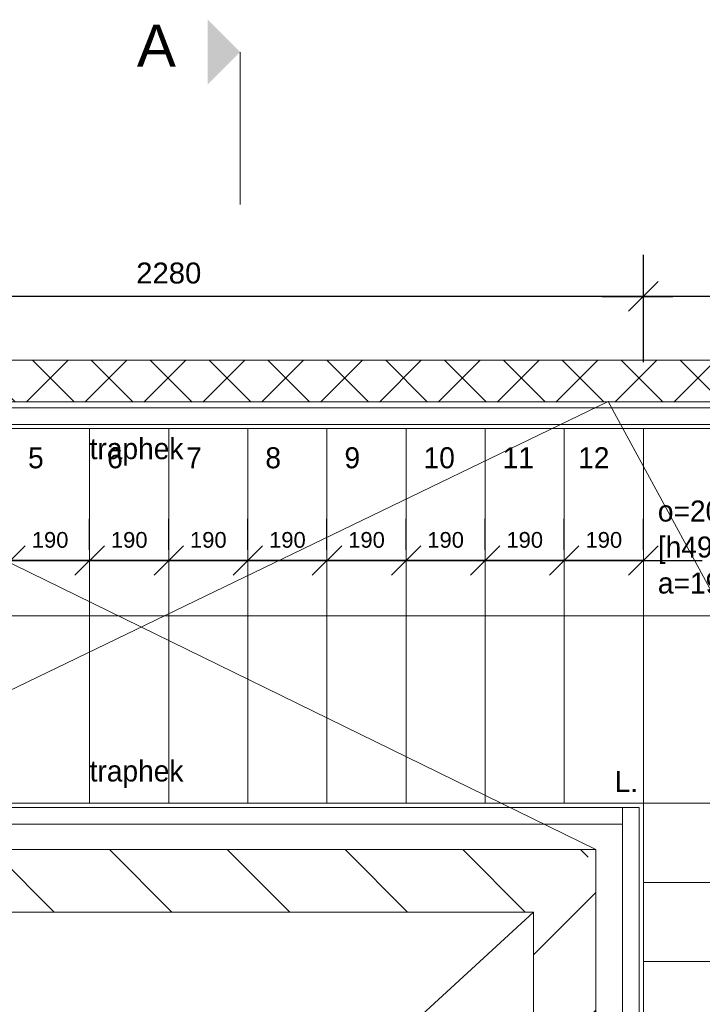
# Model space of a CAD drawing. Header units: millimetres. Extents: x -35957 to 57255, y -28270 to 35843.
# Tile 205 of 207: x 23756 to 25396, y 5072 to 7437. Entities that reach past the tile are written whole.
import ezdxf

# ---------------------------------------------------------------- set-up
doc = ezdxf.new("R2010")
doc.units = ezdxf.units.MM
doc.header["$LTSCALE"] = 100
doc.header["$PDMODE"] = 1
doc.header["$PDSIZE"] = -2
doc.layers.get('0').update_dxf_attribs({"lineweight": 5})
for name, color, linetype, lineweight in [('5', 7, 'Continuous', 18), ('binnenwanden', 7, 'Continuous', 9), ('Geen', 7, 'Continuous', 9), ('Maatlijnen', 7, 'Continuous', 9), ('none', 7, 'Continuous', 13)]:
    doc.layers.add(name, color=color, linetype=linetype, lineweight=lineweight)
doc.styles.add('Arial', font='Arial.ttf')
doc.styles.add('Century Gothic', font='Century-Gothic_9791.ttf')
doc.dimstyles.new('Arch_PUUUR', dxfattribs={"dimtxt": 151.584201, "dimasz": 70.693359, "dimexe": 100, "dimexo": 159, "dimgap": 100, "dimtad": 1, "dimdec": 4, "dimtxsty": 'Century Gothic', "dimblk": 'VW_SLASH', "dimblk1": 'VW_SLASH', "dimblk2": 'VW_SLASH', "dimcen": 0, "dimdle": 100, "dimazin": 0, "dimtfac": 0.8, "dimtdec": 4, "dimtix": 1, "dimtmove": 0, "dimatfit": 0, "dimldrblk": 'VW_SLASH-1', "dimfxl": 1, "dimfrac": 2, "dimtolj": 1, "dimarcsym": 0})

# ---------------------------------------------------------------- blocks, each defined once
blk = doc.blocks.new('Groep-345')
at = {"layer": 'Geen', "transparency": 33554687, "attachment_point": 1, "line_spacing_factor": 1.026243, "style": 'Century Gothic'}
for s, insert, char_height in [('5', (23776.3, 6410.1), 50.5), ('6', (23966.3, 6410.1), 50.5), ('7', (24156.3, 6410.1), 50.5), ('8', (24346.3, 6410.1), 50.5), ('9', (24536.3, 6410.1), 50.5), ('10', (24726.3, 6410.1), 50.53), ('11', (24916.3, 6410.1), 50.53), ('12', (25097.6, 6410.1), 50.53)]:
    blk.add_mtext(s, dxfattribs=dict(at, insert=insert, char_height=char_height))
blk = doc.blocks.new('Groep-346')
at = {"lineweight": 5, "transparency": 33554687, "flags": 128}
for points in [[(22974.3, 6465.1), (22974.3, 6505.1), (26204.3, 6505.1), (26204.3, 6465.1)], [(22974.3, 5505.1), (22974.3, 5545.1), (25204.3, 5545.1), (25204.3, 5505.1)], [(25204.3, 5545.1), (25244.3, 5545.1), (25244.3, 3501.5), (25204.3, 3501.5)]]:
    blk.add_lwpolyline(points, close=True, dxfattribs=at)
at = {"layer": 'Geen', "color": 5, "true_color": 0x0000ff, "transparency": 33554687, "char_height": 50.53, "attachment_point": 1, "line_spacing_factor": 1.026243, "style": 'Century Gothic'}
for s, insert in [('traphek', (23924.2, 6432)), ('traphek', (23924.2, 5658)), ('L.', (25185.2, 5632.5))]:
    blk.add_mtext(s, dxfattribs=dict(at, insert=insert))
blk = doc.blocks.new('Groep-347')
at = {"layer": 'Geen', "color": 5, "linetype": 'Continuous', "lineweight": 9, "true_color": 0x0000ff, "transparency": 33554687}
for p, q in [((23250, 3693.9), (24990, 5293.9)), ((23250, 5293.9), (24990, 3693.9))]:
    blk.add_line(p, q, dxfattribs=at)
blk = doc.blocks.new('Groep-348')
at = {"layer": 'Geen', "color": 5, "linetype": 'Continuous', "lineweight": 9, "true_color": 0x0000ff, "transparency": 33554687, "flags": 128}
blk.add_lwpolyline([(23250, 5293.9), (24990, 5293.9), (24990, 3693.9), (23250, 3693.9)], close=True, dxfattribs=at)
at = {"layer": '5', "color": 5, "true_color": 0x0000ff, "transparency": 33554687}
blk.add_blockref('Groep-347', (0, 0), dxfattribs=at)
blk = doc.blocks.new('Groep-377')
at = {"layer": 'Geen', "color": 5, "linetype": 'Continuous', "lineweight": 9, "true_color": 0x0000ff, "transparency": 33554687}
for p, q in [((22940, 5443.9), (25170, 6520.3)), ((22940, 6520.3), (25140, 5443.9)), ((26724.1, 3655.1), (25170, 6520.3))]:
    blk.add_line(p, q, dxfattribs=at)
blk = doc.blocks.new('Groep-379')
at = {"layer": 'none', "color": 7, "linetype": 'Continuous', "flags": 128}
for points in [[(23734.3, 6455.1), (23924.3, 6455.1), (23924.3, 5555.1), (23734.3, 5555.1)], [(23924.3, 6455.1), (24114.3, 6455.1), (24114.3, 5555.1), (23924.3, 5555.1)], [(24114.3, 6455.1), (24304.3, 6455.1), (24304.3, 5555.1), (24114.3, 5555.1)], [(24304.3, 6455.1), (24494.3, 6455.1), (24494.3, 5555.1), (24304.3, 5555.1)], [(24494.3, 6455.1), (24684.3, 6455.1), (24684.3, 5555.1), (24494.3, 5555.1)], [(24684.3, 6455.1), (24874.3, 6455.1), (24874.3, 5555.1), (24684.3, 5555.1)], [(24874.3, 6455.1), (25064.3, 6455.1), (25064.3, 5555.1), (24874.3, 5555.1)], [(25064.3, 6455.1), (25254.3, 6455.1), (25254.3, 5555.1), (25064.3, 5555.1)], [(25254.3, 6455.1), (26154.3, 6455.1), (26154.3, 5555.1), (25254.3, 5555.1)], [(25254.3, 5555.1), (26154.3, 5555.1), (26154.3, 5365.1), (25254.3, 5365.1)], [(25254.3, 5365.1), (26154.3, 5365.1), (26154.3, 5175.1), (25254.3, 5175.1)], [(25254.3, 5175.1), (26154.3, 5175.1), (26154.3, 4985.1), (25254.3, 4985.1)]]:
    blk.add_lwpolyline(points, close=True, dxfattribs=at)
blk = doc.blocks.new('Groep-387')
at = {"color": 7, "lineweight": 5, "transparency": 33554687}
blk.add_line((24285.7, 7359), (24285.7, 6993.1), dxfattribs=at)
blk.add_solid([(24208, 7281.2), (24285.7, 7359), (24208, 7436.7)], dxfattribs=at)
blk = doc.blocks.new('Groep-388')
at = {"color": 7, "transparency": 33554554}
blk.add_blockref('Groep-387', (0, 0), dxfattribs=at)
at = {"layer": 'Geen', "color": 7, "transparency": 33554687, "insert": (24037.7, 7424.6), "char_height": 100.7, "attachment_point": 1, "line_spacing_factor": 0.962448, "style": 'Arial'}
blk.add_mtext('A', dxfattribs=at)
blk = doc.blocks.new('VW_SLASH')
at = {"color": 0, "linetype": 'ByBlock', "lineweight": -2, "transparency": 16777216}
blk.add_line((1.415, 0), (-1, 0), dxfattribs=at)
at = {"color": 0, "linetype": 'Continuous', "lineweight": 20, "transparency": 16777216, "flags": 128}
blk.add_lwpolyline([(0.5, 0.5), (-0.5, -0.5)], dxfattribs=at)
blk = doc.blocks.new('*D592')
at = {"layer": 'Defpoints', "color": 0}
for p in [(22974.3, 6772.4), (22974.3, 6465.1), (25254.3, 6455.1)]:
    blk.add_point(p, dxfattribs=at)
at = {"layer": 'Maatlijnen', "color": 0, "linetype": 'Continuous', "lineweight": -2}
for p, q in [((22974.3, 6624.1), (22974.3, 6872.4)), ((25254.3, 6614.1), (25254.3, 6872.4)), ((25183.6, 6772.4), (23045, 6772.4))]:
    blk.add_line(p, q, dxfattribs=at)
at = {"layer": 'Maatlijnen', "color": 0, "lineweight": -2, "xscale": 70.693359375, "yscale": 70.693359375, "zscale": 70.693359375, "rotation": 180}
blk.add_blockref('VW_SLASH', (22974.3, 6772.4), dxfattribs=at)
at = {"layer": 'Maatlijnen', "color": 0, "lineweight": -2, "xscale": 70.693359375, "yscale": 70.693359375, "zscale": 70.693359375}
blk.add_blockref('VW_SLASH', (25254.3, 6772.4), dxfattribs=at)
at = {"layer": 'Maatlijnen', "color": 0, "insert": (24114.3, 6828.1), "char_height": 50.34, "attachment_point": 5, "style": 'Arial'}
blk.add_mtext('\\A1;2280', dxfattribs=at)
blk = doc.blocks.new('VW_SLASH-1')
at = {"color": 0, "linetype": 'ByBlock', "lineweight": -2, "transparency": 16777216}
blk.add_line((1.415, 0), (-1, 0), dxfattribs=at)
at = {"color": 0, "linetype": 'Continuous', "lineweight": 20, "transparency": 16777216, "flags": 128}
blk.add_lwpolyline([(0.751, 0.751), (-0.751, -0.751)], dxfattribs=at)
blk = doc.blocks.new('*D593')
at = {"layer": 'Defpoints', "color": 0}
for p in [(25254.3, 6772.4), (25254.3, 6455.1), (26154.3, 6455.1)]:
    blk.add_point(p, dxfattribs=at)
at = {"layer": 'Maatlijnen', "color": 0, "linetype": 'Continuous', "lineweight": -2}
for p, q in [((25254.3, 6614.1), (25254.3, 6872.4)), ((26154.3, 6614.1), (26154.3, 6872.4)), ((26083.6, 6772.4), (25325, 6772.4))]:
    blk.add_line(p, q, dxfattribs=at)
at = {"layer": 'Maatlijnen', "color": 0, "lineweight": -2, "xscale": 70.693359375, "yscale": 70.693359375, "zscale": 70.693359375, "rotation": 180}
blk.add_blockref('VW_SLASH', (25254.3, 6772.4), dxfattribs=at)
at = {"layer": 'Maatlijnen', "color": 0, "lineweight": -2, "xscale": 70.693359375, "yscale": 70.693359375, "zscale": 70.693359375}
blk.add_blockref('VW_SLASH', (26154.3, 6772.4), dxfattribs=at)
at = {"layer": 'Maatlijnen', "color": 0, "insert": (25704.3, 6828.1), "char_height": 50.34, "attachment_point": 5, "style": 'Arial'}
blk.add_mtext('\\A1;900', dxfattribs=at)
blk = doc.blocks.new('*D610')
at = {"layer": 'Defpoints', "color": 0}
for p in [(23544.3, 6138.2), (23544.3, 6005.1), (23734.3, 6005.1)]:
    blk.add_point(p, dxfattribs=at)
at = {"layer": 'Maatlijnen', "color": 0, "linetype": 'Continuous', "lineweight": -2}
for p, q in [((23544.3, 6164.1), (23544.3, 6238.2)), ((23734.3, 6164.1), (23734.3, 6238.2)), ((23473.6, 6138.2), (23402.9, 6138.2)), ((23734.3, 6138.2), (23544.3, 6138.2)), ((23805, 6138.2), (23875.7, 6138.2))]:
    blk.add_line(p, q, dxfattribs=at)
at = {"layer": 'Maatlijnen', "color": 0, "lineweight": -2, "xscale": 70.693359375, "yscale": 70.693359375, "zscale": 70.693359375}
blk.add_blockref('VW_SLASH', (23544.3, 6138.2), dxfattribs=at)
at = {"layer": 'Maatlijnen', "color": 0, "lineweight": -2, "xscale": 70.693359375, "yscale": 70.693359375, "zscale": 70.693359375, "rotation": 180}
blk.add_blockref('VW_SLASH', (23734.3, 6138.2), dxfattribs=at)
at = {"layer": 'Maatlijnen', "color": 0, "insert": (23639.3, 6187.4), "char_height": 37.76, "attachment_point": 5, "style": 'Arial'}
blk.add_mtext('\\A1;190', dxfattribs=at)
blk = doc.blocks.new('*D611')
at = {"layer": 'Defpoints', "color": 0}
for p in [(23734.3, 6138.2), (23734.3, 6005.1), (23924.3, 6005.1)]:
    blk.add_point(p, dxfattribs=at)
at = {"layer": 'Maatlijnen', "color": 0, "linetype": 'Continuous', "lineweight": -2}
for p, q in [((23734.3, 6164.1), (23734.3, 6238.2)), ((23924.3, 6164.1), (23924.3, 6238.2)), ((23663.6, 6138.2), (23592.9, 6138.2)), ((23924.3, 6138.2), (23734.3, 6138.2)), ((23995, 6138.2), (24065.7, 6138.2))]:
    blk.add_line(p, q, dxfattribs=at)
at = {"layer": 'Maatlijnen', "color": 0, "lineweight": -2, "xscale": 70.693359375, "yscale": 70.693359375, "zscale": 70.693359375}
blk.add_blockref('VW_SLASH', (23734.3, 6138.2), dxfattribs=at)
at = {"layer": 'Maatlijnen', "color": 0, "lineweight": -2, "xscale": 70.693359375, "yscale": 70.693359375, "zscale": 70.693359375, "rotation": 180}
blk.add_blockref('VW_SLASH', (23924.3, 6138.2), dxfattribs=at)
at = {"layer": 'Maatlijnen', "color": 0, "insert": (23829.3, 6187.4), "char_height": 37.76, "attachment_point": 5, "style": 'Arial'}
blk.add_mtext('\\A1;190', dxfattribs=at)
blk = doc.blocks.new('*D612')
at = {"layer": 'Defpoints', "color": 0}
for p in [(23924.3, 6138.2), (23924.3, 6005.1), (24114.3, 6005.1)]:
    blk.add_point(p, dxfattribs=at)
at = {"layer": 'Maatlijnen', "color": 0, "linetype": 'Continuous', "lineweight": -2}
for p, q in [((23924.3, 6164.1), (23924.3, 6238.2)), ((24114.3, 6164.1), (24114.3, 6238.2)), ((23853.6, 6138.2), (23782.9, 6138.2)), ((24114.3, 6138.2), (23924.3, 6138.2)), ((24185, 6138.2), (24255.7, 6138.2))]:
    blk.add_line(p, q, dxfattribs=at)
at = {"layer": 'Maatlijnen', "color": 0, "lineweight": -2, "xscale": 70.693359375, "yscale": 70.693359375, "zscale": 70.693359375}
blk.add_blockref('VW_SLASH', (23924.3, 6138.2), dxfattribs=at)
at = {"layer": 'Maatlijnen', "color": 0, "lineweight": -2, "xscale": 70.693359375, "yscale": 70.693359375, "zscale": 70.693359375, "rotation": 180}
blk.add_blockref('VW_SLASH', (24114.3, 6138.2), dxfattribs=at)
at = {"layer": 'Maatlijnen', "color": 0, "insert": (24019.3, 6187.4), "char_height": 37.76, "attachment_point": 5, "style": 'Arial'}
blk.add_mtext('\\A1;190', dxfattribs=at)
blk = doc.blocks.new('*D613')
at = {"layer": 'Defpoints', "color": 0}
for p in [(24114.3, 6138.2), (24114.3, 6005.1), (24304.3, 6005.1)]:
    blk.add_point(p, dxfattribs=at)
at = {"layer": 'Maatlijnen', "color": 0, "linetype": 'Continuous', "lineweight": -2}
for p, q in [((24114.3, 6164.1), (24114.3, 6238.2)), ((24304.3, 6164.1), (24304.3, 6238.2)), ((24043.6, 6138.2), (23972.9, 6138.2)), ((24304.3, 6138.2), (24114.3, 6138.2)), ((24375, 6138.2), (24445.7, 6138.2))]:
    blk.add_line(p, q, dxfattribs=at)
at = {"layer": 'Maatlijnen', "color": 0, "lineweight": -2, "xscale": 70.693359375, "yscale": 70.693359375, "zscale": 70.693359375}
blk.add_blockref('VW_SLASH', (24114.3, 6138.2), dxfattribs=at)
at = {"layer": 'Maatlijnen', "color": 0, "lineweight": -2, "xscale": 70.693359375, "yscale": 70.693359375, "zscale": 70.693359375, "rotation": 180}
blk.add_blockref('VW_SLASH', (24304.3, 6138.2), dxfattribs=at)
at = {"layer": 'Maatlijnen', "color": 0, "insert": (24209.3, 6187.4), "char_height": 37.76, "attachment_point": 5, "style": 'Arial'}
blk.add_mtext('\\A1;190', dxfattribs=at)
blk = doc.blocks.new('*D614')
at = {"layer": 'Defpoints', "color": 0}
for p in [(24304.3, 6138.2), (24304.3, 6005.1), (24494.3, 6005.1)]:
    blk.add_point(p, dxfattribs=at)
at = {"layer": 'Maatlijnen', "color": 0, "linetype": 'Continuous', "lineweight": -2}
for p, q in [((24304.3, 6164.1), (24304.3, 6238.2)), ((24494.3, 6164.1), (24494.3, 6238.2)), ((24233.6, 6138.2), (24162.9, 6138.2)), ((24494.3, 6138.2), (24304.3, 6138.2)), ((24565, 6138.2), (24635.7, 6138.2))]:
    blk.add_line(p, q, dxfattribs=at)
at = {"layer": 'Maatlijnen', "color": 0, "lineweight": -2, "xscale": 70.693359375, "yscale": 70.693359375, "zscale": 70.693359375}
blk.add_blockref('VW_SLASH', (24304.3, 6138.2), dxfattribs=at)
at = {"layer": 'Maatlijnen', "color": 0, "lineweight": -2, "xscale": 70.693359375, "yscale": 70.693359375, "zscale": 70.693359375, "rotation": 180}
blk.add_blockref('VW_SLASH', (24494.3, 6138.2), dxfattribs=at)
at = {"layer": 'Maatlijnen', "color": 0, "insert": (24399.3, 6187.4), "char_height": 37.76, "attachment_point": 5, "style": 'Arial'}
blk.add_mtext('\\A1;190', dxfattribs=at)
blk = doc.blocks.new('*D615')
at = {"layer": 'Defpoints', "color": 0}
for p in [(24494.3, 6138.2), (24494.3, 6005.1), (24684.3, 6005.1)]:
    blk.add_point(p, dxfattribs=at)
at = {"layer": 'Maatlijnen', "color": 0, "linetype": 'Continuous', "lineweight": -2}
for p, q in [((24494.3, 6164.1), (24494.3, 6238.2)), ((24684.3, 6164.1), (24684.3, 6238.2)), ((24423.6, 6138.2), (24352.9, 6138.2)), ((24684.3, 6138.2), (24494.3, 6138.2)), ((24755, 6138.2), (24825.7, 6138.2))]:
    blk.add_line(p, q, dxfattribs=at)
at = {"layer": 'Maatlijnen', "color": 0, "lineweight": -2, "xscale": 70.693359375, "yscale": 70.693359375, "zscale": 70.693359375}
blk.add_blockref('VW_SLASH', (24494.3, 6138.2), dxfattribs=at)
at = {"layer": 'Maatlijnen', "color": 0, "lineweight": -2, "xscale": 70.693359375, "yscale": 70.693359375, "zscale": 70.693359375, "rotation": 180}
blk.add_blockref('VW_SLASH', (24684.3, 6138.2), dxfattribs=at)
at = {"layer": 'Maatlijnen', "color": 0, "insert": (24589.3, 6187.4), "char_height": 37.76, "attachment_point": 5, "style": 'Arial'}
blk.add_mtext('\\A1;190', dxfattribs=at)
blk = doc.blocks.new('*D616')
at = {"layer": 'Defpoints', "color": 0}
for p in [(24684.3, 6138.2), (24684.3, 6005.1), (24874.3, 6005.1)]:
    blk.add_point(p, dxfattribs=at)
at = {"layer": 'Maatlijnen', "color": 0, "linetype": 'Continuous', "lineweight": -2}
for p, q in [((24684.3, 6164.1), (24684.3, 6238.2)), ((24874.3, 6164.1), (24874.3, 6238.2)), ((24613.6, 6138.2), (24542.9, 6138.2)), ((24874.3, 6138.2), (24684.3, 6138.2)), ((24945, 6138.2), (25015.7, 6138.2))]:
    blk.add_line(p, q, dxfattribs=at)
at = {"layer": 'Maatlijnen', "color": 0, "lineweight": -2, "xscale": 70.693359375, "yscale": 70.693359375, "zscale": 70.693359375}
blk.add_blockref('VW_SLASH', (24684.3, 6138.2), dxfattribs=at)
at = {"layer": 'Maatlijnen', "color": 0, "lineweight": -2, "xscale": 70.693359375, "yscale": 70.693359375, "zscale": 70.693359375, "rotation": 180}
blk.add_blockref('VW_SLASH', (24874.3, 6138.2), dxfattribs=at)
at = {"layer": 'Maatlijnen', "color": 0, "insert": (24779.3, 6187.4), "char_height": 37.76, "attachment_point": 5, "style": 'Arial'}
blk.add_mtext('\\A1;190', dxfattribs=at)
blk = doc.blocks.new('*D617')
at = {"layer": 'Defpoints', "color": 0}
for p in [(24874.3, 6138.2), (24874.3, 6005.1), (25064.3, 6005.1)]:
    blk.add_point(p, dxfattribs=at)
at = {"layer": 'Maatlijnen', "color": 0, "linetype": 'Continuous', "lineweight": -2}
for p, q in [((24874.3, 6164.1), (24874.3, 6238.2)), ((25064.3, 6164.1), (25064.3, 6238.2)), ((24803.6, 6138.2), (24732.9, 6138.2)), ((25064.3, 6138.2), (24874.3, 6138.2)), ((25135, 6138.2), (25205.7, 6138.2))]:
    blk.add_line(p, q, dxfattribs=at)
at = {"layer": 'Maatlijnen', "color": 0, "lineweight": -2, "xscale": 70.693359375, "yscale": 70.693359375, "zscale": 70.693359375}
blk.add_blockref('VW_SLASH', (24874.3, 6138.2), dxfattribs=at)
at = {"layer": 'Maatlijnen', "color": 0, "lineweight": -2, "xscale": 70.693359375, "yscale": 70.693359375, "zscale": 70.693359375, "rotation": 180}
blk.add_blockref('VW_SLASH', (25064.3, 6138.2), dxfattribs=at)
at = {"layer": 'Maatlijnen', "color": 0, "insert": (24969.3, 6187.4), "char_height": 37.76, "attachment_point": 5, "style": 'Arial'}
blk.add_mtext('\\A1;190', dxfattribs=at)
blk = doc.blocks.new('*D618')
at = {"layer": 'Defpoints', "color": 0}
for p in [(25064.3, 6138.2), (25064.3, 6005.1), (25254.3, 6005.1)]:
    blk.add_point(p, dxfattribs=at)
at = {"layer": 'Maatlijnen', "color": 0, "linetype": 'Continuous', "lineweight": -2}
for p, q in [((25064.3, 6164.1), (25064.3, 6238.2)), ((25254.3, 6164.1), (25254.3, 6238.2)), ((24993.6, 6138.2), (24922.9, 6138.2)), ((25254.3, 6138.2), (25064.3, 6138.2)), ((25325, 6138.2), (25395.7, 6138.2))]:
    blk.add_line(p, q, dxfattribs=at)
at = {"layer": 'Maatlijnen', "color": 0, "lineweight": -2, "xscale": 70.693359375, "yscale": 70.693359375, "zscale": 70.693359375}
blk.add_blockref('VW_SLASH', (25064.3, 6138.2), dxfattribs=at)
at = {"layer": 'Maatlijnen', "color": 0, "lineweight": -2, "xscale": 70.693359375, "yscale": 70.693359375, "zscale": 70.693359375, "rotation": 180}
blk.add_blockref('VW_SLASH', (25254.3, 6138.2), dxfattribs=at)
at = {"layer": 'Maatlijnen', "color": 0, "insert": (25159.3, 6187.4), "char_height": 37.76, "attachment_point": 5, "style": 'Arial'}
blk.add_mtext('\\A1;190', dxfattribs=at)

msp = doc.modelspace()

# ---------------------------------------------------------------- linework, layer by layer
at = {"layer": 'Geen', "color": 7, "linetype": 'Continuous', "lineweight": 9, "transparency": 33554687}
msp.add_line((22974.3, 6005.1), (25704.3, 6005.1), dxfattribs=at)

# ---------------------------------------------------------------- block references
at = {"color": 7, "transparency": 33554687}
msp.add_blockref('Groep-346', (0, 0), dxfattribs=at)
at = {"layer": '5', "color": 7, "transparency": 33554687}
msp.add_blockref('Groep-345', (0, 0), dxfattribs=at)

# ---------------------------------------------------------------- texts
at = {"layer": 'Geen', "transparency": 33554687, "insert": (25289.1, 6282.2), "char_height": 50.528, "attachment_point": 1, "line_spacing_factor": 1.026243, "style": 'Century Gothic'}
msp.add_mtext('o=204,6mm x 24 treden\\P[h4910/24, max. 210mm]\\Pa=190mm [min.185mm]', dxfattribs=at)

# ---------------------------------------------------------------- dimensions: what is measured, and where the dimension line sits
at = {"layer": 'Maatlijnen', "color": 5, "linetype": 'Continuous', "true_color": 0x0000ff}
for base, p1, p2, picture, middle in [((23544.3, 6138.2), (23734.3, 6005.1), (23544.3, 6005.1), '*D610', (23639.3, 6187.4)), ((23734.3, 6138.2), (23924.3, 6005.1), (23734.3, 6005.1), '*D611', (23829.3, 6187.4)), ((23924.3, 6138.2), (24114.3, 6005.1), (23924.3, 6005.1), '*D612', (24019.3, 6187.4)), ((24114.3, 6138.2), (24304.3, 6005.1), (24114.3, 6005.1), '*D613', (24209.3, 6187.4)), ((24304.3, 6138.2), (24494.3, 6005.1), (24304.3, 6005.1), '*D614', (24399.3, 6187.4)), ((24494.3, 6138.2), (24684.3, 6005.1), (24494.3, 6005.1), '*D615', (24589.3, 6187.4)), ((24684.3, 6138.2), (24874.3, 6005.1), (24684.3, 6005.1), '*D616', (24779.3, 6187.4)), ((24874.3, 6138.2), (25064.3, 6005.1), (24874.3, 6005.1), '*D617', (24969.3, 6187.4)), ((25064.3, 6138.2), (25254.3, 6005.1), (25064.3, 6005.1), '*D618', (25159.3, 6187.4))]:
    dim = msp.add_linear_dim(base=base, p1=p1, p2=p2, dimstyle='Arch_PUUUR', override={"dimtxt": 37.758247, "dimgap": 30, "dimdec": 0, "dimpost": '<>', "dimtxsty": 'Arial', "dimtmove": 2}, dxfattribs=at)
    dim.commit()
    dim.dimension.update_dxf_attribs({"geometry": picture, "text_midpoint": middle})

# ---------------------------------------------------------------- wipeouts: each hides what was drawn before it
at = {"color": 255, "lineweight": 5, "transparency": 33554687}
msp.add_wipeout([(22886.1, 6518.9), (22986.1, 6618.9), (26507.7, 6618.9), (26507.7, 6518.9)], dxfattribs=at).dxf.layer = 'binnenwanden'

# ---------------------------------------------------------------- next in the draw order: hatches: boundary and pattern name
at = {"layer": 'binnenwanden', "linetype": 'Continuous', "lineweight": 5, "true_color": 0x777777, "transparency": 33554687}
h = msp.add_hatch(dxfattribs=at)
h.set_pattern_fill('Isolatie', color=8, style=0, pattern_type=2)
h.set_pattern_definition([(45, (1.43, 1.32), (-70.71068, 70.71068), []), (135, (-2.87, 2.87), (-70.71068, -70.71068), [])])
h.paths.add_polyline_path([(22886.1, 6518.9), (22986.1, 6618.9), (26507.7, 6618.9), (26507.7, 6518.9)])

# ---------------------------------------------------------------- next in the draw order: linework, layer by layer
at = {"layer": 'binnenwanden', "lineweight": 5, "transparency": 33554687}
for p, q in [((22986.1, 6618.9), (26507.7, 6618.9)), ((22886.1, 6518.9), (26507.7, 6518.9))]:
    msp.add_line(p, q, dxfattribs=at)

# ---------------------------------------------------------------- next in the draw order: dimensions: what is measured, and where the dimension line sits
at = {"layer": 'Maatlijnen', "color": 5, "linetype": 'Continuous', "true_color": 0x0000ff}
for base, p1, p2, picture, middle in [((22974.3, 6772.4), (25254.3, 6455.1), (22974.3, 6465.1), '*D592', (24114.3, 6828.1)), ((25254.3, 6772.4), (26154.3, 6455.1), (25254.3, 6455.1), '*D593', (25704.3, 6828.1))]:
    dim = msp.add_linear_dim(base=base, p1=p1, p2=p2, dimstyle='Arch_PUUUR', override={"dimtxt": 50.344329, "dimgap": 30, "dimdec": 0, "dimpost": '<>', "dimtxsty": 'Arial', "dimtmove": 2}, dxfattribs=at)
    dim.commit()
    dim.dimension.update_dxf_attribs({"geometry": picture, "text_midpoint": middle})

# ---------------------------------------------------------------- next in the draw order: wipeouts: each hides what was drawn before it
at = {"color": 255, "lineweight": 5, "transparency": 33554687}
msp.add_wipeout([(25140, 3543.9), (24990, 3693.9), (24990, 5293.9), (25140, 5443.9)], dxfattribs=at).dxf.layer = 'binnenwanden'

# ---------------------------------------------------------------- next in the draw order: hatches: boundary and pattern name
at = {"layer": 'binnenwanden', "linetype": 'Continuous', "lineweight": 5, "transparency": 33554687}
h = msp.add_hatch(dxfattribs=at)
h.set_pattern_fill('[LA] Kalkzandsteen 2mm', angle=90, style=0, pattern_type=2)
h.set_pattern_definition([(45, (0, 0), (-141.4214, 141.4214), [])])
h.paths.add_polyline_path([(25140, 3543.9), (24990, 3693.9), (24990, 5293.9), (25140, 5443.9)])

# ---------------------------------------------------------------- next in the draw order: linework, layer by layer
at = {"layer": 'binnenwanden', "lineweight": 5, "transparency": 33554687}
for p, q in [((25140, 3543.9), (25140, 5443.9)), ((24990, 3693.9), (24990, 5293.9))]:
    msp.add_line(p, q, dxfattribs=at)

# ---------------------------------------------------------------- next in the draw order: wipeouts: each hides what was drawn before it
at = {"color": 255, "lineweight": 5, "transparency": 33554687}
msp.add_wipeout([(22940, 5293.9), (22940, 5443.9), (25140, 5443.9), (24990, 5293.9)], dxfattribs=at).dxf.layer = 'binnenwanden'

# ---------------------------------------------------------------- next in the draw order: hatches: boundary and pattern name
at = {"layer": 'binnenwanden', "linetype": 'Continuous', "lineweight": 5, "transparency": 33554687}
h = msp.add_hatch(dxfattribs=at)
h.set_pattern_fill('[LA] Kalkzandsteen 2mm', style=0, pattern_type=2)
h.set_pattern_definition([(-45, (0, 0), (141.4214, 141.4214), [])])
h.paths.add_polyline_path([(22940, 5293.9), (22940, 5443.9), (25140, 5443.9), (24990, 5293.9)])

# ---------------------------------------------------------------- next in the draw order: linework, layer by layer
at = {"layer": 'binnenwanden', "lineweight": 5, "transparency": 33554687}
for p, q in [((22940, 5443.9), (25140, 5443.9)), ((22940, 5293.9), (24990, 5293.9))]:
    msp.add_line(p, q, dxfattribs=at)
at = {"layer": 'Geen', "color": 5, "linetype": 'Continuous', "lineweight": 9, "true_color": 0x0000ff, "transparency": 33554687, "flags": 128}
msp.add_lwpolyline([(26510.7, 6518.9), (22940, 6518.9), (22940, 5443.9), (25140, 5443.9), (25140, 3655.5), (26724.1, 3655.1)], close=True, dxfattribs=at)

# ---------------------------------------------------------------- next in the draw order: block references
at = {"layer": '5', "color": 5, "true_color": 0x0000ff, "transparency": 33554687}
msp.add_blockref('Groep-377', (0, 0), dxfattribs=at)
at = {"layer": 'Geen', "color": 5, "true_color": 0x0000ff, "transparency": 33554687}
msp.add_blockref('Groep-348', (0, 0), dxfattribs=at)
at = {"layer": 'none', "color": 7}
for name in ['Groep-388', 'Groep-379']:
    msp.add_blockref(name, (0, 0), dxfattribs=at)

doc.saveas('drawing.dxf')
